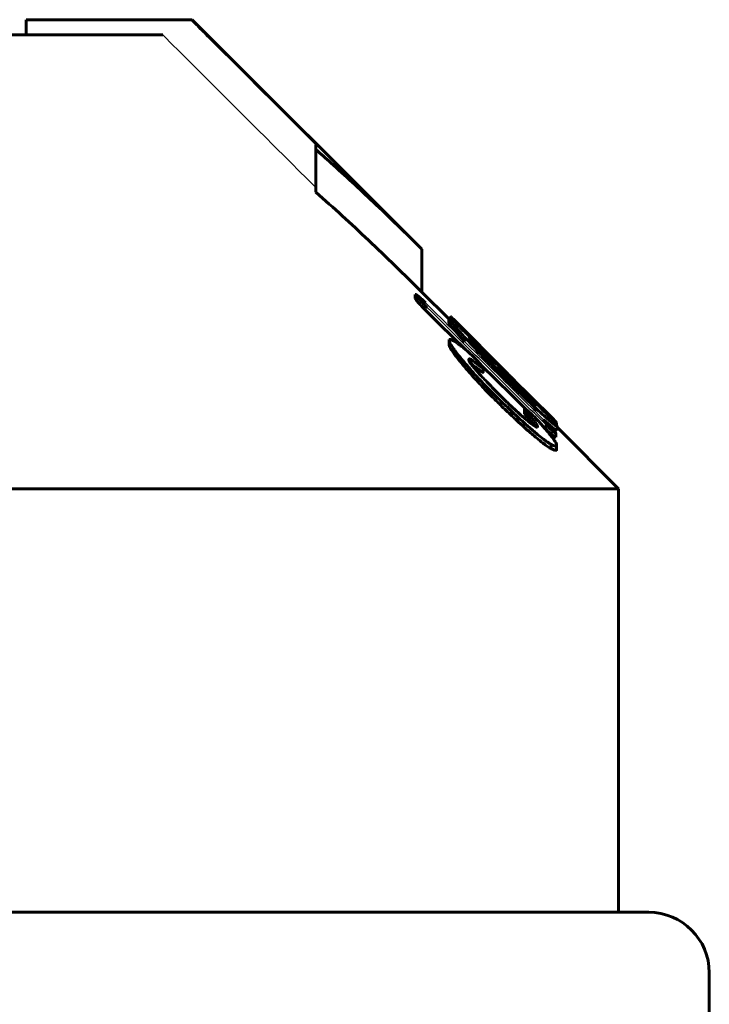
# Model space of a CAD drawing. Header units: millimetres. Extents: x -382 to 849, y -192 to 192.
# Tile 13 of 14: x 687 to 710, y 157 to 190. Entities that reach past the tile are written whole.
import ezdxf

# ---------------------------------------------------------------- set-up
doc = ezdxf.new("R2010")
doc.units = ezdxf.units.MM
doc.linetypes.add('K5LT-1', pattern=[0])
doc.linetypes.add('K5LT_BASIC', pattern=[0])
doc.layers.add('Системный слой (1)', color=7, linetype='Continuous', true_color=0x6c6c6c)

# ---------------------------------------------------------------- blocks, each defined once
blk = doc.blocks.new('U35')
at = {"layer": 'Системный слой (1)', "color": 150, "linetype": 'K5LT_BASIC', "lineweight": 60, "true_color": 0x0080ff}
for p, q in [((701.16, 179.268), (701.274, 179.138)), ((701.274, 179.138), (701.398, 179)), ((701.398, 179), (701.531, 178.853))]:
    blk.add_line(p, q, dxfattribs=at)
blk = doc.blocks.new('U38')
at = {"layer": 'Системный слой (1)', "color": 150, "linetype": 'K5LT_BASIC', "lineweight": 60, "true_color": 0x0080ff}
for p, q in [((703.585, 176.371), (703.674, 176.268)), ((703.674, 176.268), (703.757, 176.169)), ((703.757, 176.169), (703.83, 176.077))]:
    blk.add_line(p, q, dxfattribs=at)
blk = doc.blocks.new('U49')
at = {"layer": 'Системный слой (1)', "color": 150, "linetype": 'K5LT_BASIC', "lineweight": 60, "true_color": 0x0080ff}
for p, q in [((701.071, 179.675), (701.095, 179.652)), ((701.095, 179.652), (701.12, 179.626)), ((701.12, 179.626), (701.148, 179.599)), ((701.148, 179.599), (701.29, 179.456))]:
    blk.add_line(p, q, dxfattribs=at)
blk = doc.blocks.new('U50')
at = {"layer": 'Системный слой (1)', "color": 150, "linetype": 'K5LT_BASIC', "lineweight": 60, "true_color": 0x0080ff}
for p, q in [((704.118, 176.291), (704.348, 176.089)), ((704.348, 176.089), (704.515, 175.954)), ((704.515, 175.954), (704.574, 175.927))]:
    blk.add_line(p, q, dxfattribs=at)
blk = doc.blocks.new('U52')
at = {"layer": 'Системный слой (1)', "color": 150, "linetype": 'K5LT_BASIC', "lineweight": 60, "true_color": 0x0080ff}
for p, q in [((700.996, 179.609), (700.105, 180.5)), ((706.605, 174), (704.574, 176.031))]:
    blk.add_line(p, q, dxfattribs=at)
blk = doc.blocks.new('U56')
at = {"layer": 'Системный слой (1)', "color": 150, "linetype": 'K5LT_BASIC', "lineweight": 60, "true_color": 0x0080ff}
for p, q in [((704.11, 176.633), (704.232, 176.513)), ((704.232, 176.513), (704.344, 176.402)), ((704.344, 176.402), (704.442, 176.304)), ((704.442, 176.304), (704.504, 176.242)), ((704.504, 176.242), (704.545, 176.2)), ((704.545, 176.2), (704.56, 176.183))]:
    blk.add_line(p, q, dxfattribs=at)
blk = doc.blocks.new('U57')
at = {"layer": 'Системный слой (1)', "color": 150, "linetype": 'K5LT_BASIC', "lineweight": 60, "true_color": 0x0080ff}
for p, q in [((700.287, 179.841), (700.704, 179.43)), ((700.704, 179.43), (701.121, 179.019)), ((701.121, 179.019), (701.538, 178.607)), ((702.064, 178.087), (702.559, 177.599)), ((702.559, 177.599), (703.054, 177.11)), ((703.054, 177.11), (703.548, 176.621)), ((704.085, 176.09), (704.189, 175.988))]:
    blk.add_line(p, q, dxfattribs=at)
blk = doc.blocks.new('U58')
at = {"layer": 'Системный слой (1)', "color": 150, "linetype": 'K5LT_BASIC', "lineweight": 60, "true_color": 0x0080ff}
for p, q in [((702.916, 177.83), (701.148, 179.599)), ((704.442, 176.304), (703.686, 177.061))]:
    blk.add_line(p, q, dxfattribs=at)
blk = doc.blocks.new('U59')
at = {"layer": 'Системный слой (1)', "color": 150, "linetype": 'K5LT_BASIC', "lineweight": 60, "true_color": 0x0080ff}
for p, q in [((703.05, 177.696), (703.12, 177.621)), ((703.12, 177.621), (703.232, 177.503)), ((703.232, 177.503), (703.428, 177.302))]:
    blk.add_line(p, q, dxfattribs=at)
blk = doc.blocks.new('U64')
at = {"layer": 'Системный слой (1)', "color": 150, "linetype": 'K5LT_BASIC', "lineweight": 60, "true_color": 0x0080ff}
for p, q in [((702.06, 178.681), (702.388, 178.354)), ((702.388, 178.354), (702.684, 178.061)), ((702.684, 178.061), (702.916, 177.83)), ((702.916, 177.83), (702.964, 177.782)), ((702.964, 177.782), (703.009, 177.737)), ((703.009, 177.737), (703.05, 177.696))]:
    blk.add_line(p, q, dxfattribs=at)

msp = doc.modelspace()

# ---------------------------------------------------------------- linework, layer by layer
at = {"layer": 'Системный слой (1)', "color": 150, "linetype": 'K5LT_BASIC', "lineweight": 60, "true_color": 0x0080ff}
for p, q in [((687.03, 189), (687.03, 189.5)), ((692.46, 189.5), (687.03, 189.5)), ((692.46, 189.5), (692.519, 189.5)), ((700.105, 181.914), (692.519, 189.5)), ((668.355, 189), (691.544, 189)), ((696.605, 185.211), (696.605, 185.363)), ((696.605, 183.797), (696.605, 185.211)), ((700.105, 180.5), (700.105, 181.914)), ((699.891, 180.282), (699.891, 180.423)), ((700.996, 179.492), (700.996, 179.633)), ((701.053, 179.609), (701.053, 179.691)), ((701.071, 179.595), (701.071, 179.675)), ((701.16, 179.268), (701.16, 179.409)), ((701.29, 179.402), (701.29, 179.456)), ((701.013, 178.883), (701.013, 178.926)), ((701.013, 178.742), (701.013, 178.883)), ((701.733, 178.872), (701.733, 178.922)), ((701.863, 178.851), (701.863, 178.878)), ((702.06, 178.681), (701.863, 178.878)), ((701.232, 178.378), (701.232, 178.52)), ((701.771, 178.398), (701.825, 178.345)), ((702.797, 177.927), (702.364, 178.358)), ((701.661, 178.277), (701.661, 178.254)), ((701.723, 178.136), (701.733, 178.133)), ((701.733, 178.133), (701.733, 178.274)), ((702.129, 177.846), (702.129, 177.987)), ((702.814, 177.909), (702.903, 177.821)), ((702.903, 177.661), (702.903, 177.791)), ((703.05, 177.674), (703.05, 177.696)), ((703.21, 177.361), (703.21, 177.481)), ((703.428, 177.316), (703.428, 177.317)), ((703.428, 177.293), (703.428, 177.316)), ((703.735, 176.981), (703.735, 177.005)), ((703.892, 176.756), (703.892, 176.742)), ((703.496, 176.633), (703.496, 176.645)), ((703.496, 176.491), (703.496, 176.633)), ((703.585, 176.371), (703.585, 176.512)), ((703.837, 176.569), (703.837, 176.688)), ((704.11, 176.595), (704.11, 176.633)), ((703.926, 176.024), (703.926, 176.06)), ((704.56, 176.097), (704.56, 176.183)), ((704.574, 175.927), (704.574, 176.069)), ((704.53, 175.7), (704.53, 175.842)), ((704.376, 175.318), (704.376, 175.46)), ((704.557, 175.463), (704.557, 175.428)), ((704.557, 175.286), (704.557, 175.428)), ((626.605, 174), (706.605, 174)), ((706.605, 160), (706.605, 174)), ((707.605, 160), (625.605, 160)), ((709.605, 142), (709.605, 158))]:
    msp.add_line(p, q, dxfattribs=at)
msp.add_arc((707.605, 158), 2, 0, 90, dxfattribs=at)
at = {"layer": 'Системный слой (1)', "color": 7, "linetype": 'K5LT-1'}
for points, knots in [([(696.605, 185.363), (695.438, 186.528), (694.057, 187.907), (692.675, 189.286), (692.46, 189.5)], [0, 0, 0, 0, 1.650023, 1.954023, 1.954023, 1.954023, 1.954023]), ([(691.544, 189), (691.863, 188.681), (692.542, 188.004), (693.572, 186.976), (694.939, 185.612), (695.948, 184.605), (696.605, 183.949)], [0, 0, 0, 0, 1.276408, 2.707342, 4.113524, 6.73638, 6.73638, 6.73638, 6.73638])]:
    msp.add_open_spline(points, degree=3, knots=knots, dxfattribs=at)
at = {"layer": 'Системный слой (1)', "color": 150, "linetype": 'K5LT_BASIC', "lineweight": 60, "true_color": 0x0080ff}
for points, knots in [([(700.105, 181.914), (699.573, 182.446), (698.581, 183.415), (697.407, 184.5), (696.771, 185.065), (696.605, 185.211)], [0, 0, 0, 0, 2.785503, 5.164579, 6, 6, 6, 6]), ([(696.605, 183.797), (697.191, 183.283), (698.368, 182.207), (699.523, 181.082), (700.105, 180.5)], [0, 0, 0, 0, 2.457421, 5, 5, 5, 5]), ([(699.891, 180.423), (699.895, 180.416), (699.903, 180.402), (699.918, 180.38), (699.936, 180.357), (699.962, 180.324), (700.001, 180.278), (700.051, 180.224), (700.104, 180.167), (700.154, 180.116), (700.214, 180.055), (700.258, 180.011), (700.287, 179.983)], [0, 0, 0, 0, 1.366944, 2.036038, 2.855041, 3.89681, 5.230433, 6.816386, 8.315983, 9.66028, 10.750962, 13, 13, 13, 13]), ([(700.232, 180.138), (700.2, 180.17), (700.147, 180.222), (700.089, 180.276), (700.045, 180.316), (700.009, 180.348), (699.97, 180.379), (699.944, 180.399), (699.912, 180.419), (699.898, 180.423), (699.891, 180.423)], [0, 0, 0, 0, 2.410243, 3.858684, 4.27346, 5.75518, 6.745934, 7.788191, 8.643919, 11, 11, 11, 11]), ([(699.891, 180.282), (699.895, 180.274), (699.903, 180.261), (699.918, 180.238), (699.936, 180.215), (699.962, 180.182), (700.001, 180.137), (700.051, 180.082), (700.104, 180.025), (700.154, 179.974), (700.214, 179.913), (700.258, 179.87), (700.287, 179.841)], [0, 0, 0, 0, 1.366944, 2.036038, 2.855041, 3.89681, 5.230433, 6.816386, 8.315983, 9.66028, 10.750962, 13, 13, 13, 13]), ([(702.364, 178.358), (702.264, 178.456), (702.108, 178.61), (701.886, 178.829), (701.709, 179.002), (701.532, 179.172), (701.399, 179.3), (701.259, 179.431), (701.155, 179.526), (701.077, 179.591), (701.032, 179.625), (701.003, 179.642), (700.996, 179.638), (700.996, 179.633)], [0, 0, 0, 0, 2.304199, 3.573284, 5.140889, 6.4993, 7.917575, 8.598739, 10.414697, 11.245974, 11.966288, 12.983405, 14, 14, 14, 14]), ([(700.996, 179.633), (700.996, 179.627), (701.006, 179.606), (701.056, 179.536), (701.117, 179.461), (701.16, 179.409)], [0, 0, 0, 0, 1.639632, 3.293811, 6, 6, 6, 6]), ([(701.053, 179.691), (701.053, 179.691), (701.053, 179.691), (701.056, 179.689), (701.06, 179.685), (701.067, 179.679), (701.071, 179.675)], [0, 0, 0, 0, 1.913831, 3.081468, 5.133431, 7, 7, 7, 7]), ([(700.996, 179.492), (700.996, 179.486), (701.006, 179.465), (701.056, 179.394), (701.117, 179.319), (701.16, 179.268)], [0, 0, 0, 0, 1.639632, 3.293811, 6, 6, 6, 6]), ([(701.16, 179.409), (701.231, 179.327), (701.354, 179.189), (701.555, 178.968), (701.744, 178.765), (701.917, 178.583), (702.157, 178.334), (702.406, 178.08), (702.628, 177.859), (702.705, 177.782)], [0, 0, 0, 0, 1.860545, 2.945412, 4.295105, 5.621883, 6.175792, 8.669379, 10, 10, 10, 10]), ([(701.29, 179.456), (701.337, 179.409), (701.437, 179.307), (701.606, 179.136), (701.749, 178.992), (701.836, 178.905), (701.863, 178.878)], [0, 0, 0, 0, 2.14528, 4.128245, 6.121144, 7, 7, 7, 7]), ([(701.733, 178.922), (701.716, 178.936), (701.696, 178.951), (701.67, 178.969), (701.661, 178.973), (701.661, 178.969)], [0, 0, 0, 0, 2.532576, 3.315467, 6, 6, 6, 6]), ([(701.249, 178.83), (701.228, 178.844), (701.187, 178.871), (701.133, 178.903), (701.08, 178.927), (701.038, 178.936), (701.02, 178.93), (701.013, 178.926)], [0, 0, 0, 0, 1.31866, 2.773694, 4.253956, 6.286616, 8, 8, 8, 8]), ([(701.013, 178.883), (701.013, 178.869), (701.026, 178.831), (701.064, 178.763), (701.106, 178.697), (701.159, 178.619), (701.204, 178.557), (701.232, 178.52)], [0, 0, 0, 0, 1.982736, 3.576193, 4.754474, 6.062208, 8, 8, 8, 8]), ([(701.013, 178.742), (701.013, 178.727), (701.026, 178.69), (701.064, 178.622), (701.106, 178.555), (701.159, 178.477), (701.204, 178.416), (701.232, 178.378)], [0, 0, 0, 0, 1.982736, 3.576193, 4.754474, 6.062208, 8, 8, 8, 8]), ([(701.771, 178.398), (701.736, 178.433), (701.677, 178.487), (701.599, 178.556), (701.511, 178.63), (701.421, 178.701), (701.327, 178.773), (701.275, 178.811), (701.249, 178.83)], [0, 0, 0, 0, 1.584131, 2.666265, 3.695688, 5.958376, 7.427784, 9, 9, 9, 9]), ([(702.364, 178.202), (702.298, 178.269), (702.174, 178.398), (702.033, 178.546), (701.926, 178.659), (701.857, 178.733), (701.795, 178.801), (701.744, 178.859), (701.708, 178.901), (701.682, 178.934), (701.666, 178.956), (701.661, 178.966), (701.661, 178.969)], [0, 0, 0, 0, 2.78117, 5.265985, 6.201487, 7.685424, 8.62661, 9.497199, 10.696524, 11.194054, 12.034683, 13, 13, 13, 13]), ([(702.903, 177.791), (702.807, 177.886), (702.637, 178.055), (702.433, 178.257), (702.297, 178.39), (702.205, 178.479), (702.118, 178.564), (702.008, 178.67), (701.87, 178.799), (701.777, 178.883), (701.733, 178.922)], [0, 0, 0, 0, 2.514973, 4.402061, 5.360005, 6.127556, 6.881377, 7.755193, 9.249738, 11, 11, 11, 11]), ([(701.232, 178.52), (701.29, 178.445), (701.41, 178.295), (701.605, 178.063), (701.804, 177.838), (701.999, 177.625), (702.198, 177.415), (702.431, 177.177), (702.604, 177.006), (702.705, 176.909)], [0, 0, 0, 0, 1.543227, 3.031999, 4.438789, 5.717642, 6.907561, 8.213118, 10, 10, 10, 10]), ([(701.232, 178.378), (701.29, 178.304), (701.41, 178.153), (701.605, 177.922), (701.804, 177.697), (701.999, 177.484), (702.198, 177.274), (702.431, 177.036), (702.604, 176.865), (702.705, 176.767)], [0, 0, 0, 0, 1.543227, 3.031999, 4.438789, 5.717642, 6.907561, 8.213118, 10, 10, 10, 10]), ([(702.129, 177.987), (702.124, 178), (702.11, 178.024), (702.084, 178.061), (702.066, 178.085), (702.05, 178.105), (702.019, 178.143), (701.973, 178.194), (701.904, 178.266), (701.855, 178.315), (701.825, 178.345)], [0, 0, 0, 0, 2.305678, 3.684876, 4.080454, 4.684831, 5.537517, 7.320978, 8.734511, 11, 11, 11, 11]), ([(701.661, 178.277), (701.661, 178.281), (701.664, 178.287), (701.675, 178.29), (701.694, 178.287), (701.714, 178.281), (701.73, 178.275), (701.733, 178.274)], [0, 0, 0, 0, 1.290662, 2.90906, 4.554237, 7.238457, 8, 8, 8, 8]), ([(702.668, 177.106), (702.589, 177.186), (702.464, 177.313), (702.287, 177.497), (702.144, 177.648), (702.01, 177.793), (701.903, 177.914), (701.817, 178.014), (701.758, 178.088), (701.717, 178.145), (701.689, 178.187), (701.667, 178.227), (701.661, 178.246), (701.661, 178.254)], [0, 0, 0, 0, 2.669098, 4.156891, 6.013829, 7.632861, 9.005963, 10.100219, 11.166757, 11.778995, 12.432309, 13.122887, 14, 14, 14, 14]), ([(701.733, 178.274), (701.774, 178.242), (701.837, 178.193), (701.918, 178.131), (701.975, 178.088), (702.016, 178.058), (702.049, 178.034), (702.072, 178.018), (702.09, 178.005), (702.102, 177.997), (702.113, 177.991), (702.122, 177.986), (702.128, 177.985), (702.129, 177.986), (702.129, 177.987)], [0, 0, 0, 0, 4.137078, 6.324686, 8.304454, 10.080222, 10.811308, 12.008878, 12.707051, 13.085148, 13.698996, 14.18806, 14.743152, 15, 15, 15, 15]), ([(701.733, 178.133), (701.774, 178.101), (701.837, 178.052), (701.918, 177.99), (701.975, 177.947), (702.016, 177.916), (702.049, 177.892), (702.072, 177.876), (702.09, 177.864), (702.102, 177.856), (702.113, 177.85), (702.122, 177.845), (702.128, 177.843), (702.129, 177.845), (702.129, 177.846)], [0, 0, 0, 0, 4.137078, 6.324686, 8.304454, 10.080222, 10.811308, 12.008878, 12.707051, 13.085148, 13.698996, 14.18806, 14.743152, 15, 15, 15, 15]), ([(702.364, 178.202), (702.416, 178.148), (702.529, 178.033), (702.644, 177.918), (702.705, 177.857)], [0, 0, 0, 0, 2.36213, 5, 5, 5, 5]), ([(702.705, 177.857), (702.79, 177.773), (702.903, 177.66), (703.103, 177.465), (703.229, 177.342), (703.396, 177.182), (703.513, 177.071), (703.624, 176.969), (703.697, 176.904), (703.755, 176.852), (703.809, 176.806), (703.856, 176.768), (703.88, 176.75), (703.892, 176.742)], [0, 0, 0, 0, 2.638527, 3.463884, 6.090619, 6.524898, 8.668336, 9.836314, 10.349243, 11.333912, 12.179061, 12.885335, 14, 14, 14, 14]), ([(702.705, 177.782), (702.79, 177.698), (702.966, 177.524), (703.192, 177.303), (703.488, 177.018), (703.69, 176.826), (703.837, 176.688)], [0, 0, 0, 0, 1.559728, 3.230669, 4.153466, 7, 7, 7, 7]), ([(702.814, 177.909), (702.814, 177.909), (702.814, 177.91), (702.811, 177.913), (702.807, 177.916), (702.802, 177.922), (702.799, 177.925), (702.797, 177.927)], [0, 0, 0, 0, 2.03489, 3.125663, 4.697579, 6.42135, 8, 8, 8, 8]), ([(704.253, 176.446), (704.107, 176.599), (703.861, 176.853), (703.407, 177.315), (703.104, 177.62), (702.903, 177.821)], [0, 0, 0, 0, 2.228201, 3.502597, 6, 6, 6, 6]), ([(703.21, 177.481), (703.161, 177.53), (703.094, 177.598), (703.007, 177.685), (702.958, 177.734), (702.923, 177.77), (702.908, 177.786), (702.903, 177.791)], [0, 0, 0, 0, 3.798475, 5.243621, 6.763957, 7.606145, 8, 8, 8, 8]), ([(703.892, 176.756), (703.892, 176.757), (703.89, 176.762), (703.881, 176.774), (703.866, 176.793), (703.84, 176.824), (703.804, 176.864), (703.763, 176.908), (703.719, 176.955), (703.653, 177.025), (703.571, 177.11), (703.455, 177.23), (703.333, 177.355), (703.249, 177.441), (703.21, 177.481)], [0, 0, 0, 0, 0.820204, 1.266973, 1.750528, 3.111976, 3.858635, 4.575664, 5.99377, 6.656072, 8.559206, 10.634525, 12.975256, 15, 15, 15, 15]), ([(703.735, 177.011), (703.706, 177.041), (703.66, 177.086), (703.596, 177.15), (703.548, 177.198), (703.506, 177.24), (703.477, 177.269), (703.458, 177.287), (703.447, 177.299), (703.439, 177.306), (703.433, 177.312), (703.429, 177.316), (703.428, 177.317), (703.428, 177.317)], [0, 0, 0, 0, 3.459795, 5.316683, 7.549542, 9.342726, 10.752337, 11.538252, 12.094667, 12.66833, 13.059339, 13.531377, 14, 14, 14, 14]), ([(703.428, 177.316), (703.428, 177.316), (703.43, 177.314), (703.438, 177.306), (703.447, 177.296), (703.461, 177.282), (703.478, 177.265), (703.499, 177.244), (703.522, 177.219), (703.558, 177.184), (703.607, 177.134), (703.67, 177.071), (703.714, 177.027), (703.735, 177.005)], [0, 0, 0, 0, 1.1272, 1.766623, 2.476578, 3.252526, 4.094913, 5.031989, 6.041775, 7.062903, 9.210255, 11.687338, 14, 14, 14, 14]), ([(702.705, 176.909), (702.825, 176.792), (702.986, 176.638), (703.24, 176.4), (703.424, 176.23), (703.674, 176.007), (703.901, 175.812), (704.096, 175.657), (704.246, 175.545), (704.327, 175.49), (704.376, 175.46)], [0, 0, 0, 0, 2.290897, 3.013971, 4.719608, 5.725805, 7.703011, 9.032775, 9.650299, 11, 11, 11, 11]), ([(702.705, 176.767), (702.829, 176.647), (703.007, 176.476), (703.271, 176.23), (703.429, 176.085), (703.631, 175.904), (703.765, 175.787), (703.949, 175.634), (704.094, 175.516), (704.256, 175.396), (704.341, 175.34), (704.376, 175.318)], [0, 0, 0, 0, 2.570228, 3.643606, 5.358435, 5.791378, 7.767911, 8.114073, 9.677911, 10.937216, 12, 12, 12, 12]), ([(703.926, 176.024), (703.909, 176.032), (703.882, 176.046), (703.83, 176.077), (703.774, 176.114), (703.696, 176.17), (703.602, 176.243), (703.488, 176.337), (703.387, 176.425), (703.282, 176.518), (703.139, 176.649), (702.974, 176.805), (702.853, 176.922), (702.814, 176.959)], [0, 0, 0, 0, 1.155826, 1.701938, 2.780811, 3.785774, 4.938295, 6.358525, 7.848177, 8.43948, 9.905995, 12.678442, 14, 14, 14, 14]), ([(703.735, 177.005), (703.765, 176.976), (703.804, 176.936), (703.882, 176.859), (703.954, 176.788), (704.038, 176.704), (704.086, 176.658), (704.11, 176.633)], [0, 0, 0, 0, 1.747782, 2.39413, 4.794074, 6.325051, 8, 8, 8, 8]), ([(703.803, 176.393), (703.771, 176.424), (703.715, 176.476), (703.652, 176.533), (703.609, 176.571), (703.581, 176.595), (703.556, 176.615), (703.539, 176.629), (703.523, 176.64), (703.512, 176.646), (703.504, 176.65), (703.498, 176.65), (703.496, 176.648), (703.496, 176.645)], [0, 0, 0, 0, 3.58374, 5.944799, 6.919783, 8.531197, 9.208968, 10.057974, 10.899926, 11.650816, 12.284127, 12.860672, 14, 14, 14, 14]), ([(703.496, 176.633), (703.496, 176.631), (703.499, 176.625), (703.505, 176.615), (703.513, 176.604), (703.522, 176.591), (703.546, 176.56), (703.568, 176.533), (703.585, 176.512)], [0, 0, 0, 0, 1.10837, 2.209984, 2.735761, 3.893878, 5.161743, 9, 9, 9, 9]), ([(703.496, 176.491), (703.496, 176.489), (703.499, 176.484), (703.505, 176.474), (703.513, 176.462), (703.522, 176.449), (703.546, 176.419), (703.568, 176.392), (703.585, 176.371)], [0, 0, 0, 0, 1.10837, 2.209984, 2.735761, 3.893878, 5.161743, 9, 9, 9, 9]), ([(703.585, 176.512), (703.638, 176.451), (703.712, 176.365), (703.785, 176.276), (703.834, 176.214), (703.88, 176.152), (703.918, 176.093), (703.926, 176.068), (703.926, 176.06)], [0, 0, 0, 0, 2.959554, 4.17586, 4.696448, 6.339398, 7.765369, 9, 9, 9, 9]), ([(704.305, 175.834), (704.253, 175.896), (704.173, 175.99), (704.069, 176.109), (703.998, 176.189), (703.923, 176.27), (703.857, 176.339), (703.814, 176.383), (703.803, 176.393)], [0, 0, 0, 0, 3.257332, 4.772557, 5.854264, 7.065524, 8.532096, 9, 9, 9, 9]), ([(703.837, 176.688), (703.927, 176.606), (704.069, 176.476), (704.229, 176.334), (704.338, 176.239), (704.414, 176.175), (704.479, 176.122), (704.525, 176.088), (704.558, 176.067), (704.572, 176.063), (704.574, 176.066), (704.574, 176.069)], [0, 0, 0, 0, 2.934506, 4.735825, 5.820636, 7.265233, 8.10506, 9.321625, 10.320575, 11.333818, 12, 12, 12, 12]), ([(704.574, 176.069), (704.574, 176.073), (704.57, 176.083), (704.553, 176.108), (704.531, 176.137), (704.489, 176.188), (704.403, 176.285), (704.311, 176.385), (704.253, 176.446)], [0, 0, 0, 0, 1.360455, 2.232534, 3.069281, 4.177543, 6.217381, 9, 9, 9, 9]), ([(704.189, 176.13), (704.221, 176.097), (704.272, 176.049), (704.326, 175.998), (704.363, 175.964), (704.393, 175.937), (704.425, 175.91), (704.449, 175.891), (704.471, 175.874), (704.49, 175.86), (704.513, 175.847), (704.524, 175.843), (704.53, 175.842)], [0, 0, 0, 0, 2.899697, 4.308471, 4.787676, 6.262933, 7.109584, 7.98401, 8.924142, 9.912602, 10.838008, 13, 13, 13, 13]), ([(704.53, 175.842), (704.53, 175.843), (704.529, 175.847), (704.525, 175.855), (704.519, 175.864), (704.509, 175.878), (704.492, 175.899), (704.467, 175.928), (704.436, 175.963), (704.397, 176.006), (704.344, 176.061), (704.284, 176.124), (704.241, 176.169), (704.223, 176.187)], [0, 0, 0, 0, 0.897492, 1.375679, 1.985987, 2.752026, 3.736265, 4.962076, 6.322424, 7.632467, 9.572987, 12.104478, 14, 14, 14, 14]), ([(704.189, 175.988), (704.221, 175.956), (704.272, 175.907), (704.326, 175.856), (704.363, 175.822), (704.393, 175.795), (704.425, 175.769), (704.449, 175.749), (704.471, 175.732), (704.49, 175.719), (704.513, 175.705), (704.524, 175.701), (704.53, 175.7)], [0, 0, 0, 0, 2.899697, 4.308471, 4.787676, 6.262933, 7.109584, 7.98401, 8.924142, 9.912602, 10.838008, 13, 13, 13, 13]), ([(704.557, 175.463), (704.557, 175.469), (704.552, 175.488), (704.533, 175.523), (704.507, 175.564), (704.476, 175.609), (704.419, 175.688), (704.358, 175.768), (704.312, 175.825), (704.305, 175.834)], [0, 0, 0, 0, 1.166966, 2.652536, 3.59296, 4.643168, 6.23584, 9.409357, 10, 10, 10, 10]), ([(704.376, 175.46), (704.402, 175.449), (704.44, 175.434), (704.483, 175.42), (704.512, 175.413), (704.534, 175.411), (704.55, 175.413), (704.556, 175.42), (704.557, 175.426), (704.557, 175.428)], [0, 0, 0, 0, 2.980993, 4.668551, 5.811867, 7.318445, 8.532583, 9.657894, 10, 10, 10, 10]), ([(704.376, 175.318), (704.402, 175.308), (704.44, 175.293), (704.483, 175.279), (704.512, 175.272), (704.534, 175.269), (704.55, 175.272), (704.556, 175.279), (704.557, 175.285), (704.557, 175.286)], [0, 0, 0, 0, 2.980993, 4.668551, 5.811867, 7.318445, 8.532583, 9.657894, 10, 10, 10, 10])]:
    msp.add_open_spline(points, degree=3, knots=knots, dxfattribs=at)
at = {"layer": 'Системный слой (1)', "color": 7, "linetype": 'K5LT-1'}
for points in [[(700.232, 180.138), (700.898, 179.48), (702.228, 178.164), (703.558, 176.846), (704.223, 176.187)], [(704.189, 176.13), (703.539, 176.772), (702.239, 178.057), (700.938, 179.341), (700.287, 179.983)]]:
    msp.add_open_spline(points, degree=3, dxfattribs=at)
at = {"layer": 'Системный слой (1)', "color": 150, "linetype": 'K5LT_BASIC', "lineweight": 60, "true_color": 0x0080ff}
msp.add_open_spline([(702.814, 176.959), (702.766, 177.009), (702.717, 177.058), (702.668, 177.106)], degree=3, dxfattribs=at)

# ---------------------------------------------------------------- block references
at = {"layer": 'Системный слой (1)'}
for name in ['U52', 'U57', 'U49', 'U58', 'U35', 'U64', 'U59', 'U38', 'U56', 'U50']:
    msp.add_blockref(name, (0, 0), dxfattribs=at)

doc.saveas('drawing.dxf')
